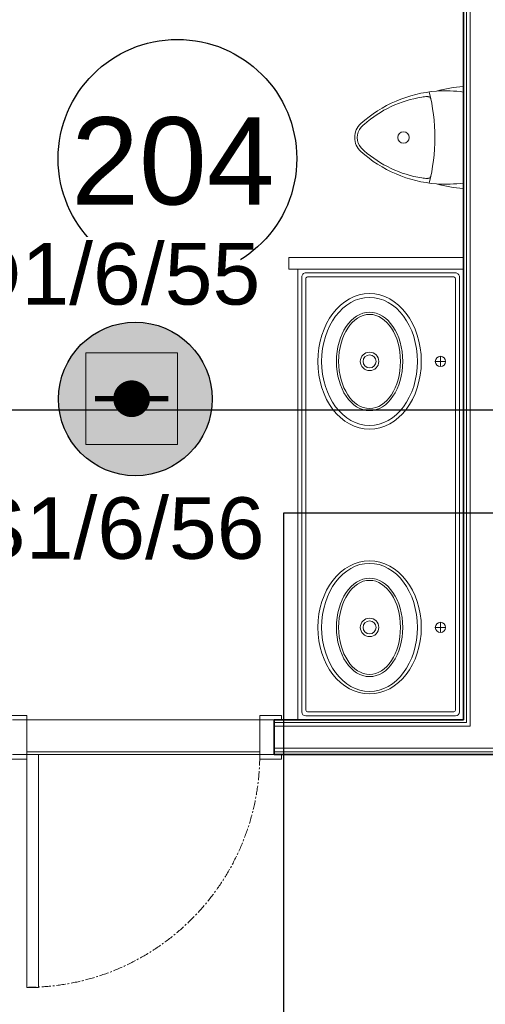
# Model space of a CAD drawing. Header units: millimetres. Extents: x -197461 to 862495, y -970068 to 63888.
# Tile 71 of 253: x -92076 to -90476, y -567471 to -564086. Entities that reach past the tile are written whole.
import ezdxf

# ---------------------------------------------------------------- set-up
doc = ezdxf.new("R2010")
doc.units = ezdxf.units.MM
doc.linetypes.add('CENTER', pattern=[50.8, 31.75, -6.35, 6.35, -6.35])
doc.layers.get('0').update_dxf_attribs({"linetype": 'CONTINUOUS'})
for name, color, linetype, lineweight in [('A-AREA-IDEN', 252, 'CONTINUOUS', 25), ('A-Door', 252, 'CONTINUOUS', 0), ('A-FLOR', 192, 'CONTINUOUS', 5), ('A-Wall', 252, 'CONTINUOUS', 0), ('I-WALL', 2, 'CONTINUOUS', 18), ('P-SANR-FIXT', 253, 'CONTINUOUS', 5)]:
    doc.layers.add(name, color=color, linetype=linetype, lineweight=lineweight)
doc.layers.add('UAS', color=240, linetype='CONTINUOUS')
doc.styles.add('ARIAL', font='arialbd.ttf')
doc.styles.add('Arial_3', font='arial.ttf', dxfattribs={"height": 300})

# ---------------------------------------------------------------- blocks, each defined once
blk = doc.blocks.new('PBL_BIOR_pilndurvis - BIOR 1000 x 2100mm BIOR 1000 x 2100mm wc-4004861-Otrā stāva plāns uz atzīmes 3_400')
at = {"layer": 'A-Door'}
for p, q in [((360, 60), (360, 860)), ((400, 860), (360, 860)), ((400, 60), (400, 860)), ((-400, 75), (-475, 75)), ((-475, 75), (-475, 60)), ((-400, 60), (-400, 75)), ((475, 75), (400, 75)), ((400, 75), (400, 60)), ((475, 60), (475, 75)), ((-450, 60), (-400, 60)), ((-400, 60), (-450, 60)), ((-400, -60), (-400, 60)), ((400, 60), (360, 60)), ((400, 60), (450, 60)), ((450, 60), (400, 60)), ((400, 60), (400, -60)), ((-475, -60), (-475, -75)), ((-400, -60), (-450, -60)), ((-450, -60), (-400, -60)), ((-400, -75), (-400, -60)), ((450, -60), (400, -60)), ((400, -60), (400, -75)), ((400, -60), (450, -60)), ((475, -75), (475, -60)), ((-475, -75), (-400, -75)), ((400, -75), (475, -75))]:
    blk.add_line(p, q, dxfattribs=at)
at = {"layer": 'A-Door', "color": 250, "linetype": 'CENTER', "lineweight": 5}
blk.add_line((400, 60), (400, 860), dxfattribs=at)
blk.add_arc((400, 60), 800, 90, 180, dxfattribs=at)
blk = doc.blocks.new('Urinal-Wall_Mount-Kohler-Dexter-K_5452-E - Rear Spud_ 0-White-1820705-Otrā stāva plāns uz atzīmes 3_400')
at = {"layer": 'P-SANR-FIXT'}
blk.add_line((11330.5, 10708.3), (11330.6, 10358.4), dxfattribs=at)
blk.add_circle((11124.7, 10533.3), 19.7, dxfattribs=at)
for centre, radius, start, end in [((11357.8, 10268.8), 440.4, 93.5469, 105.7233), ((11270.8, 10257.7), 436.2, 94.2501, 132.0879), ((11249.5, 10285.3), 391.8, 99.0269, 131.5436), ((11205.7, 10580.6), 93.3, 89.4572, 100.9066), ((11206.1, 10651.2), 22.7, 79.8489, 88.7024), ((11208.6, 10662.7), 11, 27.2723, 82.4687), ((10577, 10533.2), 655.4, 346.1725, 13.8436), ((11270.8, 10257.7), 436.2, 82.1236, 94.2501), ((11021.8, 10533.3), 64.8, 132.0879, 227.9281), ((11019.1, 10532.1), 54, 137.4517, 178.7744), ((11021, 10528.5), 57.9, 134.3559, 136.1189), ((11276.9, 10263.7), 426.1, 132.3679, 134.0564), ((11019.1, 10534.5), 54, 181.2417, 222.5643), ((11021, 10538.1), 57.9, 223.8971, 225.6602), ((11276.8, 10803), 426.1, 225.9596, 227.6481), ((11270.7, 10809), 436.2, 227.9281, 265.7659), ((11249.5, 10781.3), 391.8, 228.4724, 260.9891), ((11205.7, 10486), 93.3, 259.1094, 270.5588), ((11206.1, 10415.4), 22.7, 271.3136, 280.1672), ((11208.7, 10404), 11, 277.5473, 332.7437), ((11270.7, 10809), 436.2, 265.7659, 277.8924), ((11357.7, 10797.9), 440.4, 254.2927, 266.4691)]:
    blk.add_arc(centre, radius, start, end, dxfattribs=at)
blk = doc.blocks.new('Sink-Vanity_Top-Kohler-Ceramic_Impressions-Oval_K2898X - Biscuit-1823376-Otrā stāva plāns uz atzīmes 3_400')
at = {"layer": 'P-SANR-FIXT'}
for p, q in [((-774.7, 568.325), (774.7, 568.325)), ((747.4712, 555.2694), (-747.4712, 555.2694)), ((-761.6444, 541.0962), (-761.6444, 27.2288)), ((-747.4712, 535.559), (-747.4712, 32.766)), ((741.934, 541.0962), (-741.934, 541.0962)), ((747.4712, 32.766), (747.4712, 535.559)), ((761.6444, 27.2288), (761.6444, 541.0962)), ((-474.726, 78.74), (-439.674, 78.74)), ((-474.726, 78.74), (-439.674, 78.74)), ((-474.726, 78.74), (-439.674, 78.74)), ((-457.2, 61.214), (-457.2, 96.266)), ((-457.2, 61.214), (-457.2, 96.266)), ((-457.2, 61.214), (-457.2, 96.266)), ((439.674, 78.74), (474.726, 78.74)), ((439.674, 78.74), (474.726, 78.74)), ((439.674, 78.74), (474.726, 78.74)), ((457.2, 61.214), (457.2, 96.266)), ((457.2, 61.214), (457.2, 96.266)), ((457.2, 61.214), (457.2, 96.266)), ((774.7, 0), (-774.7, 0)), ((-747.4712, 13.0556), (747.4712, 13.0556)), ((-741.934, 27.2288), (741.934, 27.2288))]:
    blk.add_line(p, q, dxfattribs=at)
for centre in [(-457.2, 322.2625), (457.2, 322.2625)]:
    blk.add_circle(centre, 31.75, dxfattribs=at)
for centre, radius, start, end in [((-747.4712, 541.0962), 14.1732, 90, 180), ((747.4712, 541.0962), 14.1732, 0, 90), ((-741.934, 535.559), 5.5372, 90, 180), ((741.934, 535.559), 5.5372, 0, 90), ((-457.2, 322.2625), 22.225, 360, 180), ((457.2, 322.2625), 22.225, 360, 180), ((-457.2, 322.2625), 22.225, 180, 360), ((457.2, 322.2625), 22.225, 180, 360), ((-457.2, 78.74), 17.526, 360, 180), ((-457.2, 78.74), 17.526, 180, 360), ((457.2, 78.74), 17.526, 360, 180), ((457.2, 78.74), 17.526, 180, 360), ((-747.4712, 27.2288), 14.1732, 180, 270), ((-741.934, 32.766), 5.5372, 180, 270), ((741.934, 32.766), 5.5372, 270, 0), ((747.4712, 27.2288), 14.1732, 270, 0)]:
    blk.add_arc(centre, radius, start, end, dxfattribs=at)
for centre, major_axis, ratio in [((-457.2, 322.2625), (-228.7587, 0), 0.777238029), ((-457.2, 322.2625), (220.1227, 0), 0.748305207), ((457.2, 322.2625), (-233.2037, 0), 0.762423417), ((457.2, 322.2625), (220.1227, 0), 0.748305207), ((-457.2, 322.2625), (169.3227, 0), 0.67279205), ((-457.2, 322.2625), (161.7027, 0), 0.657372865), ((457.2, 322.2625), (169.3227, 0), 0.67279205), ((457.2, 322.2625), (161.7027, 0), 0.657372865)]:
    blk.add_ellipse(centre, major_axis=major_axis, ratio=ratio, dxfattribs=at)
blk = doc.blocks.new('PBL_telpnu_numeracija_0001 - PBL telpas NUMERĀCIJA-1342367-Otrā stāva plāns uz atzīmes 3_400')
at = {"layer": 'A-AREA-IDEN'}
blk.add_circle((0.034, 0.024), 2.733, dxfattribs=at)
blk = doc.blocks.new('AD-proj')
at = {"lineweight": 5}
blk.add_lwpolyline([(-250, -250), (250, -250), (250, 250), (-250, 250)], close=True, dxfattribs=at)
at = {"const_width": 100}
blk.add_lwpolyline([(-50, 0, 1), (50, 0, 1)], format="xyb", close=True, dxfattribs=at)
at = {"const_width": 30}
blk.add_lwpolyline([(-200, 0), (200, 0)], dxfattribs=at)

msp = doc.modelspace()

# ---------------------------------------------------------------- hatches: boundary and pattern name
at = {"layer": 'UAS', "lineweight": 50, "true_color": 0xc7c8ca}
h = msp.add_hatch(color=9, dxfattribs=at)
h.dxf.hatch_style = 1
h.paths.add_polyline_path([(-91659.7288, -565389.33871, -1), (-91722.81573, -565389.33871, -1)], flags=0)
h.paths.add_polyline_path([(-91848.9896, -565231.62138), (-91848.9896, -565547.05604), (-91533.55493, -565547.05604), (-91533.55493, -565231.62138)], flags=16)
h.paths.add_polyline_path([(-91414.69109, -565390.05589, 1), (-91942.7384, -565390.05589, 1)])
h.paths.add_polyline_path([(-91533.55493, -565547.05604), (-91848.9896, -565547.05604), (-91848.9896, -565231.62138), (-91533.55493, -565231.62138)], flags=16)

# ---------------------------------------------------------------- linework, layer by layer
at = {"layer": 'A-FLOR', "color": 251, "true_color": 0x636466}
for p, q in [((-90551.39573, -564316.3305), (-90551.39573, -564003.52712)), ((-90551.39573, -564903.52712), (-90551.39573, -564666.19604)), ((-90551.39573, -566492.92712), (-90551.39573, -564943.52712)), ((-91250.96639, -566602.92712), (-92050.96639, -566602.92712))]:
    msp.add_line(p, q, dxfattribs=at)
at = {"layer": 'A-Wall', "color": 251, "lineweight": 5, "true_color": 0x636466}
for p, q in [((-90540.96639, -562164.39191), (-90540.96639, -566502.92712)), ((-90528.46639, -562164.39191), (-90528.46639, -566515.42712)), ((-90540.96639, -566502.92712), (-91200.96639, -566502.92712)), ((-90528.46639, -566515.42712), (-91200.96639, -566515.42712)), ((-89921.65455, -566590.42712), (-91200.96639, -566590.42712)), ((-89921.65455, -566602.92712), (-91200.96639, -566602.92712))]:
    msp.add_line(p, q, dxfattribs=at)
at = {"layer": 'I-WALL', "color": 251, "lineweight": 35, "true_color": 0x636466}
for p, q in [((-90550.96639, -562164.39191), (-90550.96639, -566492.92712)), ((-90550.96639, -566492.92712), (-91200.96639, -566492.92712)), ((-91200.96639, -566492.92712), (-91200.96639, -566612.92712)), ((-91200.96639, -566612.92712), (-89921.65455, -566612.92712))]:
    msp.add_line(p, q, dxfattribs=at)
at = {"layer": 'I-WALL', "color": 251, "true_color": 0x636466}
for p, q in [((-90551.37054, -564903.52712), (-91151.37054, -564903.52712)), ((-91151.37054, -564903.52712), (-91151.37054, -564943.52712)), ((-90551.37054, -564943.52712), (-90551.37054, -564903.52712)), ((-91151.37054, -564943.52712), (-90551.37054, -564943.52712))]:
    msp.add_line(p, q, dxfattribs=at)
at = {"layer": 'I-WALL', "color": 251, "lineweight": 5, "true_color": 0x636466}
for p, q in [((-92050.96639, -566492.92712), (-91250.96639, -566492.92712)), ((-91250.96639, -566612.92712), (-92050.96639, -566612.92712))]:
    msp.add_line(p, q, dxfattribs=at)
at = {"layer": 'UAS', "color": 1}
for points in [[(-84389.52139, -573934.12589), (-117383.49663, -573934.12589), (-117383.49663, -565319.41468), (-114364.24789, -565319.41468), (-114364.24789, -569401.91485), (-114921.82743, -569401.91485), (-114921.82743, -569587.66257), (-112353.53226, -569587.66257), (-112353.53226, -565427.33639), (-101990.6816, -565427.33639), (-101990.6816, -569677.78276), (-101939.62307, -569677.78276), (-101939.62307, -565427.33639), (-89482.10232, -565427.33639)], [(-89482.10232, -565782.22635), (-91169.00269, -565782.22635), (-91169.00269, -569485.08132), (-87422.16981, -569485.08132)]]:
    msp.add_lwpolyline(points, dxfattribs=at)
at = {"layer": 'UAS', "color": 1, "lineweight": 30}
msp.add_circle((-91678.71474, -565390.05589), 264.02365, dxfattribs=at)

# ---------------------------------------------------------------- block references
at = {"layer": 'A-AREA-IDEN', "color": 251, "true_color": 0x636466, "xscale": 149.9999999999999, "yscale": 149.9999999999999, "zscale": 149.9999999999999}
msp.add_blockref('PBL_telpnu_numeracija_0001 - PBL telpas NUMERĀCIJA-1342367-Otrā stāva plāns uz atzīmes 3_400', (-91538.97719, -564567.53411), dxfattribs=at)
at = {"layer": 'A-Door', "color": 251, "true_color": 0x636466, "rotation": 180}
msp.add_blockref('PBL_BIOR_pilndurvis - BIOR 1000 x 2100mm BIOR 1000 x 2100mm wc-4004861-Otrā stāva plāns uz atzīmes 3_400', (-91650.96639, -566552.92712), dxfattribs=at)
at = {"layer": 'P-SANR-FIXT', "color": 251, "true_color": 0x636466}
msp.add_blockref('Urinal-Wall_Mount-Kohler-Dexter-K_5452-E - Rear Spud_ 0-White-1820705-Otrā stāva plāns uz atzīmes 3_400', (-101881.85784, -575024.60686), dxfattribs=at)
at = {"layer": 'P-SANR-FIXT', "color": 251, "true_color": 0x636466, "rotation": 89.99999999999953}
msp.add_blockref('Sink-Vanity_Top-Kohler-Ceramic_Impressions-Oval_K2898X - Biscuit-1823376-Otrā stāva plāns uz atzīmes 3_400', (-90551.46447, -565718.22712), dxfattribs=at)
at = {"layer": 'UAS', "xscale": 0.6308693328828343, "yscale": 0.6308693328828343, "zscale": 0.6308693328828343}
msp.add_blockref('AD-proj', (-91691.27226, -565389.33871), dxfattribs=at)

# ---------------------------------------------------------------- texts
at = {"layer": 'A-AREA-IDEN', "color": 251, "lineweight": 9, "true_color": 0x636466, "insert": (-91899.09729, -564421.65493), "char_height": 300, "width": 865.8225, "attachment_point": 1, "style": 'Arial_3'}
msp.add_mtext('204', dxfattribs=at)

# ---------------------------------------------------------------- next in the draw order: texts
at = {"layer": 'UAS', "color": 251, "linetype": 'Continuous', "lineweight": 20, "true_color": 0x636466, "char_height": 211.4384766, "width": 1051.7117129, "attachment_point": 5, "style": 'ARIAL', "bg_fill": 3, "box_fill_scale": 1.1, "bg_fill_color": 256, "bg_fill_transparency": 0}
for s, insert in [('\\A1;{\\fArial|b0|i0|c186|p34;\\C1;AD1/6/55}', (-91864.91493, -564961.55675)), ('\\A1;{\\fArial|b0|i0|c186|p34;\\C1;ASS1/6/56}', (-91940.51687, -565835.4252))]:
    msp.add_mtext(s, dxfattribs=dict(at, insert=insert))

doc.saveas('drawing.dxf')
